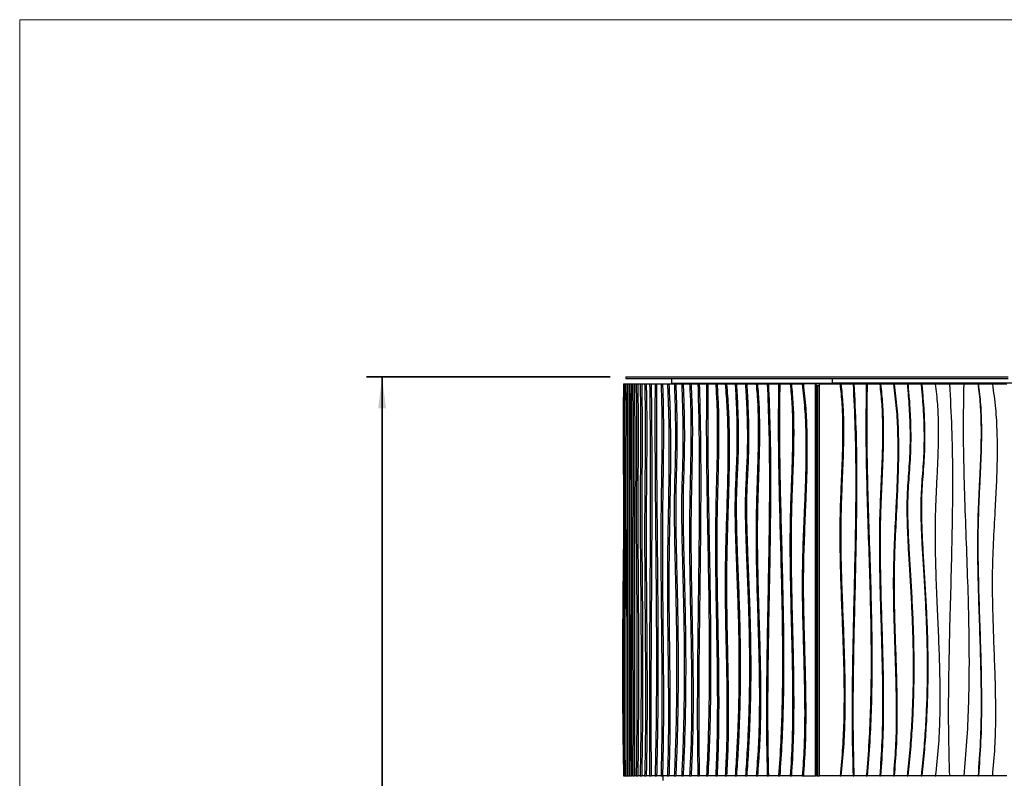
# Model space of a CAD drawing. Header units: millimetres. Extents: x 5 to 415, y 5 to 292.
# Tile 26 of 79: x 5 to 68, y 244 to 292. Entities that reach past the tile are written whole.
import ezdxf

# ---------------------------------------------------------------- set-up
doc = ezdxf.new("R2010")
doc.units = ezdxf.units.MM
doc.layers.add('CONTORNI', color=7, linetype='Continuous', lineweight=35)
doc.layers.add('TABELLA', color=7, linetype='Continuous')
doc.styles.add('SLDTEXTSTYLE0', font='TXT', dxfattribs={"width": 0.75})
doc.dimstyles.new('SLDDIMSTYLE0', dxfattribs={"dimtxt": 2.645833, "dimasz": 2, "dimexe": 0, "dimexo": 0.0625, "dimgap": 0.661458, "dimtad": 1, "dimdec": 1, "dimlfac": 10, "dimrnd": 1e-09, "dimzin": 12, "dimdsep": 46, "dimtxsty": 'SLDTEXTSTYLE0', "dimsah": 1, "dimcen": 0.09, "dimadec": 0, "dimazin": 3, "dimtfac": 1, "dimtdec": 1, "dimtofl": 0, "dimtmove": 0, "dimatfit": 3, "dimfxl": 0, "dimfrac": 2, "dimtolj": 1, "dimtzin": 12, "dimarcsym": 0})

# ---------------------------------------------------------------- blocks, each defined once
blk = doc.blocks.new('_D')
at = {"layer": 'CONTORNI', "color": 7}
for p, q in [((42.529, 269.306), (27.035, 269.306)), ((28.035, 116.156), (28.035, 269.306)), ((43.229, 116.156), (27.035, 116.156))]:
    blk.add_line(p, q, dxfattribs=at)
for points in [[(28.035, 269.306), (27.785, 267.306), (28.285, 267.306)], [(28.035, 116.156), (28.285, 118.156), (27.785, 118.156)]]:
    blk.add_solid(points, dxfattribs=at)
at = {"layer": 'CONTORNI', "color": 7, "insert": (24.624, 185.401), "char_height": 2.6458, "attachment_point": 1, "rotation": 90, "style": 'SLDTEXTSTYLE0'}
blk.add_mtext('1531,5', dxfattribs=at)

msp = doc.modelspace()

# ---------------------------------------------------------------- linework, layer by layer
at = {"color": 7, "linetype": 'Continuous', "lineweight": 25}
for p, q in [((43.529, 269.306), (43.529, 269.206)), ((43.529, 269.306), (67.829, 269.306)), ((43.529, 269.206), (67.829, 269.206)), ((46.435, 269.206), (46.435, 268.906)), ((56.656, 268.906), (56.656, 269.206)), ((43.38, 268.856), (43.394, 268.856)), ((43.394, 268.856), (43.442, 268.856)), ((43.442, 268.856), (43.524, 268.856)), ((43.524, 268.856), (43.624, 268.856)), ((43.64, 268.856), (43.624, 268.856)), ((43.64, 268.856), (43.74, 268.856)), ((43.748, 268.856), (43.74, 268.856)), ((43.748, 268.856), (43.789, 268.856)), ((43.789, 268.856), (43.889, 268.856)), ((43.889, 268.856), (43.973, 268.856)), ((43.973, 268.856), (44.072, 268.856)), ((44.072, 268.856), (44.189, 268.856)), ((44.189, 268.856), (44.288, 268.856)), ((44.288, 268.856), (44.438, 268.856)), ((44.438, 268.856), (44.537, 268.856)), ((44.537, 268.856), (44.723, 268.856)), ((44.723, 268.856), (44.822, 268.856)), ((44.822, 268.856), (45.038, 268.856)), ((45.038, 268.856), (45.136, 268.856)), ((45.136, 268.856), (45.384, 268.856)), ((45.384, 268.856), (45.481, 268.856)), ((45.481, 268.856), (45.762, 268.856)), ((45.762, 268.856), (45.858, 268.856)), ((45.858, 268.856), (46.17, 268.856)), ((46.17, 268.856), (46.265, 268.856)), ((46.265, 268.856), (46.609, 268.856)), ((46.435, 268.906), (56.656, 268.906)), ((46.609, 268.856), (46.702, 268.856)), ((46.702, 268.856), (47.077, 268.856)), ((47.077, 268.856), (47.169, 268.856)), ((47.169, 268.856), (47.579, 268.856)), ((47.579, 268.856), (47.67, 268.856)), ((47.67, 268.856), (48.105, 268.856)), ((48.105, 268.856), (48.194, 268.856)), ((48.194, 268.856), (48.658, 268.856)), ((48.658, 268.856), (48.745, 268.856)), ((48.745, 268.856), (49.238, 268.856)), ((49.238, 268.856), (49.323, 268.856)), ((49.323, 268.856), (49.844, 268.856)), ((49.844, 268.856), (49.927, 268.856)), ((49.927, 268.856), (50.475, 268.856)), ((50.475, 268.856), (50.556, 268.856)), ((50.556, 268.856), (51.129, 268.856)), ((51.129, 268.856), (51.208, 268.856)), ((51.208, 268.856), (51.815, 268.856)), ((51.815, 268.856), (51.892, 268.856)), ((51.892, 268.856), (52.516, 268.856)), ((52.516, 268.856), (52.59, 268.856)), ((52.59, 268.856), (53.238, 268.856)), ((53.238, 268.856), (53.31, 268.856)), ((53.31, 268.856), (53.981, 268.856)), ((53.981, 268.856), (54.05, 268.856)), ((54.05, 268.856), (54.743, 268.856)), ((54.743, 268.856), (54.809, 268.856)), ((55.576, 268.856), (54.809, 268.856)), ((55.576, 243.956), (55.576, 268.856)), ((55.627, 268.856), (55.576, 268.856)), ((55.83, 268.856), (55.62, 268.856)), ((55.627, 243.956), (55.627, 268.856)), ((55.627, 268.756), (55.627, 243.956)), ((55.677, 268.756), (55.627, 268.756)), ((55.677, 268.756), (55.677, 243.956)), ((55.677, 268.756), (55.702, 268.756)), ((55.702, 268.756), (55.702, 243.956)), ((55.702, 268.756), (55.83, 268.756)), ((55.83, 243.956), (55.83, 268.856)), ((55.83, 268.856), (57.142, 268.856)), ((91.322, 268.906), (56.656, 268.906)), ((57.142, 268.856), (57.199, 268.856)), ((57.199, 268.856), (57.971, 268.856)), ((57.971, 268.856), (58.025, 268.856)), ((58.025, 268.856), (58.813, 268.856)), ((58.813, 268.856), (58.864, 268.856)), ((58.864, 268.856), (59.668, 268.856)), ((59.668, 268.856), (59.715, 268.856)), ((59.715, 268.856), (60.534, 268.856)), ((60.534, 268.856), (60.578, 268.856)), ((60.578, 268.856), (61.41, 268.856)), ((61.41, 268.856), (61.451, 268.856)), ((61.451, 268.856), (62.295, 268.856)), ((62.295, 268.856), (62.333, 268.856)), ((62.333, 268.856), (63.198, 268.856)), ((63.198, 268.856), (63.232, 268.856)), ((63.232, 268.856), (64.097, 268.856)), ((64.128, 268.856), (65.002, 268.856)), ((65.029, 268.856), (65.911, 268.856)), ((65.911, 268.856), (65.934, 268.856)), ((65.934, 268.856), (66.822, 268.856)), ((66.842, 268.856), (67.735, 268.856)), ((43.38, 243.956), (43.394, 243.956)), ((43.394, 243.956), (43.442, 243.956)), ((43.442, 243.956), (43.524, 243.956)), ((43.524, 243.956), (43.624, 243.956)), ((43.624, 243.956), (43.64, 243.956)), ((43.64, 243.956), (43.74, 243.956)), ((43.74, 243.956), (43.748, 243.956)), ((43.789, 243.956), (43.748, 243.956)), ((43.789, 243.956), (43.889, 243.956)), ((43.973, 243.956), (43.889, 243.956)), ((43.973, 243.956), (44.072, 243.956)), ((44.189, 243.956), (44.072, 243.956)), ((44.189, 243.956), (44.288, 243.956)), ((44.438, 243.956), (44.288, 243.956)), ((44.438, 243.956), (44.537, 243.956)), ((44.723, 243.956), (44.537, 243.956)), ((44.723, 243.956), (44.822, 243.956)), ((45.038, 243.956), (44.822, 243.956)), ((45.038, 243.956), (45.136, 243.956)), ((45.384, 243.956), (45.136, 243.956)), ((45.384, 243.956), (45.481, 243.956)), ((45.762, 243.956), (45.481, 243.956)), ((45.762, 243.956), (45.858, 243.956)), ((46.17, 243.956), (45.858, 243.956)), ((45.876, 243.956), (45.876, 243.656)), ((46.17, 243.956), (46.265, 243.956)), ((46.609, 243.956), (46.265, 243.956)), ((46.609, 243.956), (46.702, 243.956)), ((47.077, 243.956), (46.702, 243.956)), ((47.077, 243.956), (47.169, 243.956)), ((47.579, 243.956), (47.169, 243.956)), ((47.579, 243.956), (47.67, 243.956)), ((48.105, 243.956), (47.67, 243.956)), ((48.105, 243.956), (48.194, 243.956)), ((48.658, 243.956), (48.194, 243.956)), ((48.658, 243.956), (48.745, 243.956)), ((49.238, 243.956), (48.745, 243.956)), ((49.238, 243.956), (49.323, 243.956)), ((49.844, 243.956), (49.323, 243.956)), ((49.844, 243.956), (49.927, 243.956)), ((50.475, 243.956), (49.927, 243.956)), ((50.475, 243.956), (50.556, 243.956)), ((51.129, 243.956), (50.556, 243.956)), ((51.129, 243.956), (51.208, 243.956)), ((51.815, 243.956), (51.208, 243.956)), ((51.815, 243.956), (51.892, 243.956)), ((52.516, 243.956), (51.892, 243.956)), ((52.516, 243.956), (52.59, 243.956)), ((53.238, 243.956), (52.59, 243.956)), ((53.238, 243.956), (53.31, 243.956)), ((53.981, 243.956), (53.31, 243.956)), ((53.981, 243.956), (54.05, 243.956)), ((54.743, 243.956), (54.05, 243.956)), ((54.743, 243.956), (54.809, 243.956)), ((54.809, 243.956), (55.576, 243.956)), ((55.627, 243.956), (55.576, 243.956)), ((55.677, 243.956), (55.627, 243.956)), ((55.677, 243.956), (55.702, 243.956)), ((55.702, 243.956), (55.83, 243.956)), ((57.142, 243.956), (55.83, 243.956)), ((57.142, 243.956), (57.199, 243.956)), ((57.971, 243.956), (57.199, 243.956)), ((57.971, 243.956), (58.025, 243.956)), ((58.813, 243.956), (58.025, 243.956)), ((58.813, 243.956), (58.864, 243.956)), ((59.668, 243.956), (58.864, 243.956)), ((59.668, 243.956), (59.715, 243.956)), ((60.534, 243.956), (59.715, 243.956)), ((60.534, 243.956), (60.578, 243.956)), ((61.41, 243.956), (60.578, 243.956)), ((61.41, 243.956), (61.451, 243.956)), ((62.295, 243.956), (61.451, 243.956)), ((62.295, 243.956), (62.333, 243.956)), ((63.198, 243.956), (62.333, 243.956)), ((63.198, 243.956), (63.232, 243.956)), ((64.097, 243.956), (63.232, 243.956)), ((65.002, 243.956), (64.128, 243.956)), ((65.911, 243.956), (65.029, 243.956)), ((65.911, 243.956), (65.934, 243.956)), ((66.822, 243.956), (65.934, 243.956)), ((67.735, 243.956), (66.842, 243.956))]:
    msp.add_line(p, q, dxfattribs=at)
for points, knots in [([(43.38, 268.856), (43.375, 268.552), (43.366, 267.974), (43.356, 267.148), (43.35, 266.404), (43.348, 265.731), (43.348, 265.121), (43.351, 264.564), (43.356, 263.924), (43.365, 263.204), (43.376, 262.389), (43.384, 261.482), (43.384, 260.44), (43.377, 259.239), (43.364, 257.96), (43.35, 256.597), (43.335, 255.144), (43.322, 253.595), (43.314, 251.945), (43.313, 250.325), (43.318, 248.744), (43.33, 247.214), (43.35, 245.608), (43.37, 244.516), (43.38, 243.956)], [0, 0, 0, 0, 0.0367776, 0.0698355, 0.0995807, 0.1264174, 0.1507455, 0.1729586, 0.1934435, 0.2277612, 0.2598169, 0.2918548, 0.3369819, 0.3850726, 0.4363743, 0.4910896, 0.5494043, 0.611509, 0.6776136, 0.7479588, 0.8063853, 0.8677528, 0.9322295, 1, 1, 1, 1]), ([(43.394, 268.856), (43.39, 268.552), (43.382, 267.974), (43.375, 267.148), (43.37, 266.404), (43.369, 265.731), (43.369, 265.121), (43.371, 264.564), (43.375, 263.924), (43.382, 263.204), (43.391, 262.389), (43.396, 261.482), (43.396, 260.44), (43.391, 259.239), (43.381, 257.96), (43.37, 256.597), (43.358, 255.144), (43.349, 253.595), (43.342, 251.945), (43.341, 250.325), (43.346, 248.744), (43.355, 247.214), (43.37, 245.608), (43.386, 244.516), (43.394, 243.956)], [0, 0, 0, 0, 0.0367776, 0.0698355, 0.0995807, 0.1264174, 0.1507455, 0.1729586, 0.1934435, 0.2277612, 0.2598169, 0.2918548, 0.3369819, 0.3850726, 0.4363743, 0.4910896, 0.5494043, 0.611509, 0.6776136, 0.7479588, 0.8063853, 0.8677528, 0.9322295, 1, 1, 1, 1]), ([(43.442, 268.856), (43.437, 268.423), (43.428, 267.56), (43.424, 266.257), (43.425, 264.955), (43.43, 263.654), (43.436, 262.353), (43.442, 260.803), (43.445, 259.002), (43.44, 256.952), (43.433, 254.977), (43.425, 253.074), (43.419, 251.247), (43.415, 249.42), (43.416, 247.595), (43.423, 245.77), (43.436, 244.561), (43.442, 243.956)], [0, 0, 0, 0, 0.0524314, 0.1046165, 0.1567784, 0.2090007, 0.2612785, 0.3135711, 0.3957307, 0.477948, 0.5602295, 0.6336943, 0.7070915, 0.7803746, 0.8535463, 0.9266898, 1, 1, 1, 1]), ([(43.524, 268.856), (43.521, 267.927), (43.516, 266.07), (43.514, 263.28), (43.515, 260.492), (43.518, 257.703), (43.522, 254.931), (43.525, 252.175), (43.528, 249.435), (43.528, 246.695), (43.525, 244.869), (43.524, 243.956)], [0, 0, 0, 0, 0.1120636, 0.2240162, 0.3359651, 0.4479495, 0.5599643, 0.6699835, 0.779986, 0.8899749, 1, 1, 1, 1]), ([(43.624, 268.856), (43.621, 267.927), (43.616, 266.07), (43.614, 263.28), (43.615, 260.492), (43.618, 257.703), (43.621, 254.931), (43.625, 252.175), (43.628, 249.435), (43.628, 246.695), (43.625, 244.869), (43.624, 243.956)], [0, 0, 0, 0, 0.1120636, 0.2240162, 0.3359651, 0.4479495, 0.5599643, 0.6699835, 0.779986, 0.8899749, 1, 1, 1, 1]), ([(43.64, 268.856), (43.64, 267.926), (43.64, 266.066), (43.64, 263.275), (43.639, 260.483), (43.638, 257.691), (43.637, 255.099), (43.636, 252.707), (43.636, 250.516), (43.636, 248.326), (43.638, 246.137), (43.639, 244.683), (43.64, 243.956)], [0, 0, 0, 0, 0.111934, 0.223961, 0.336079, 0.44823, 0.560338, 0.648348, 0.736281, 0.824152, 0.912022, 1, 1, 1, 1]), ([(43.74, 268.856), (43.74, 267.926), (43.74, 266.066), (43.74, 263.275), (43.739, 260.483), (43.738, 257.691), (43.737, 255.099), (43.736, 252.707), (43.736, 250.516), (43.736, 248.326), (43.738, 246.137), (43.739, 244.683), (43.74, 243.956)], [0, 0, 0, 0, 0.111934, 0.223961, 0.336079, 0.44823, 0.560338, 0.648348, 0.736281, 0.824152, 0.912022, 1, 1, 1, 1]), ([(43.789, 268.856), (43.791, 268.423), (43.794, 267.56), (43.795, 266.257), (43.795, 264.956), (43.793, 263.655), (43.791, 262.354), (43.789, 260.805), (43.788, 259.007), (43.789, 256.96), (43.791, 254.865), (43.793, 252.722), (43.794, 250.53), (43.795, 248.338), (43.794, 246.144), (43.791, 244.686), (43.789, 243.956)], [0, 0, 0, 0, 0.0524213, 0.1046218, 0.1568031, 0.2090407, 0.2613279, 0.3136209, 0.395738, 0.4778461, 0.5599849, 0.6480076, 0.7360054, 0.8239551, 0.9119005, 1, 1, 1, 1]), ([(43.889, 268.856), (43.891, 268.423), (43.894, 267.56), (43.895, 266.257), (43.895, 264.956), (43.893, 263.655), (43.891, 262.354), (43.889, 260.805), (43.888, 259.007), (43.889, 256.96), (43.891, 254.865), (43.893, 252.722), (43.894, 250.53), (43.895, 248.338), (43.894, 246.144), (43.891, 244.686), (43.889, 243.956)], [0, 0, 0, 0, 0.0524213, 0.1046218, 0.1568031, 0.2090407, 0.2613279, 0.3136209, 0.395738, 0.4778461, 0.5599849, 0.6480076, 0.7360054, 0.8239551, 0.9119005, 1, 1, 1, 1]), ([(43.973, 268.856), (43.977, 268.34), (43.987, 267.31), (43.992, 265.75), (43.993, 264.189), (43.989, 262.626), (43.984, 260.901), (43.977, 259.013), (43.972, 256.962), (43.972, 254.985), (43.976, 253.084), (43.981, 251.257), (43.985, 249.432), (43.986, 247.606), (43.983, 245.778), (43.976, 244.564), (43.973, 243.956)], [0, 0, 0, 0, 0.062695, 0.125195, 0.187748, 0.250452, 0.313296, 0.39568, 0.477991, 0.560181, 0.633534, 0.70686, 0.780132, 0.853345, 0.92657, 1, 1, 1, 1]), ([(44.072, 268.856), (44.077, 268.34), (44.087, 267.31), (44.092, 265.75), (44.092, 264.189), (44.089, 262.626), (44.084, 260.901), (44.076, 259.013), (44.071, 256.962), (44.072, 254.985), (44.076, 253.084), (44.081, 251.257), (44.085, 249.432), (44.086, 247.606), (44.083, 245.778), (44.076, 244.564), (44.072, 243.956)], [0, 0, 0, 0, 0.062695, 0.125195, 0.187748, 0.250452, 0.313296, 0.39568, 0.477991, 0.560181, 0.633534, 0.70686, 0.780132, 0.853345, 0.92657, 1, 1, 1, 1]), ([(44.189, 268.856), (44.192, 268.552), (44.198, 267.974), (44.204, 267.148), (44.208, 266.404), (44.209, 265.731), (44.209, 265.121), (44.207, 264.564), (44.204, 263.924), (44.198, 263.204), (44.191, 262.389), (44.187, 261.482), (44.187, 260.44), (44.191, 259.239), (44.199, 257.96), (44.208, 256.597), (44.217, 255.144), (44.225, 253.595), (44.231, 251.945), (44.231, 250.325), (44.228, 248.744), (44.22, 247.214), (44.208, 245.608), (44.195, 244.516), (44.189, 243.956)], [0, 0, 0, 0, 0.0367776, 0.0698355, 0.0995807, 0.1264174, 0.1507455, 0.1729586, 0.1934435, 0.2277612, 0.2598169, 0.2918548, 0.3369819, 0.3850726, 0.4363743, 0.4910896, 0.5494043, 0.611509, 0.6776136, 0.7479588, 0.8063853, 0.8677528, 0.9322295, 1, 1, 1, 1]), ([(44.288, 268.856), (44.292, 268.552), (44.298, 267.974), (44.304, 267.148), (44.307, 266.404), (44.309, 265.731), (44.309, 265.121), (44.307, 264.564), (44.303, 263.924), (44.298, 263.204), (44.291, 262.389), (44.286, 261.482), (44.286, 260.44), (44.291, 259.239), (44.298, 257.96), (44.308, 256.597), (44.317, 255.144), (44.325, 253.595), (44.33, 251.945), (44.331, 250.325), (44.327, 248.744), (44.32, 247.214), (44.307, 245.608), (44.295, 244.516), (44.288, 243.956)], [0, 0, 0, 0, 0.0367776, 0.0698355, 0.0995807, 0.1264174, 0.1507455, 0.1729586, 0.1934435, 0.2277612, 0.2598169, 0.2918548, 0.3369819, 0.3850726, 0.4363743, 0.4910896, 0.5494043, 0.611509, 0.6776136, 0.7479588, 0.8063853, 0.8677528, 0.9322295, 1, 1, 1, 1]), ([(44.438, 268.856), (44.442, 268.552), (44.45, 267.974), (44.459, 267.148), (44.464, 266.404), (44.466, 265.731), (44.465, 265.121), (44.463, 264.564), (44.459, 263.924), (44.451, 263.204), (44.441, 262.389), (44.435, 261.482), (44.435, 260.44), (44.441, 259.239), (44.452, 257.96), (44.464, 256.597), (44.477, 255.144), (44.488, 253.595), (44.495, 251.945), (44.496, 250.325), (44.491, 248.744), (44.481, 247.214), (44.464, 245.608), (44.447, 244.516), (44.438, 243.956)], [0, 0, 0, 0, 0.0367776, 0.0698355, 0.0995807, 0.1264174, 0.1507455, 0.1729586, 0.1934435, 0.2277612, 0.2598169, 0.2918548, 0.3369819, 0.3850726, 0.4363743, 0.4910896, 0.5494043, 0.611509, 0.6776136, 0.7479588, 0.8063853, 0.8677528, 0.9322295, 1, 1, 1, 1]), ([(44.537, 268.856), (44.541, 268.552), (44.549, 267.974), (44.558, 267.148), (44.563, 266.404), (44.565, 265.731), (44.564, 265.121), (44.562, 264.564), (44.558, 263.924), (44.55, 263.204), (44.54, 262.389), (44.534, 261.482), (44.534, 260.44), (44.54, 259.239), (44.551, 257.96), (44.563, 256.597), (44.576, 255.144), (44.587, 253.595), (44.594, 251.945), (44.595, 250.325), (44.59, 248.744), (44.58, 247.214), (44.563, 245.608), (44.546, 244.516), (44.537, 243.956)], [0, 0, 0, 0, 0.0367776, 0.0698355, 0.0995807, 0.1264174, 0.1507455, 0.1729586, 0.1934435, 0.2277612, 0.2598169, 0.2918548, 0.3369819, 0.3850726, 0.4363743, 0.4910896, 0.5494043, 0.611509, 0.6776136, 0.7479588, 0.8063853, 0.8677528, 0.9322295, 1, 1, 1, 1]), ([(44.723, 268.856), (44.733, 268.423), (44.752, 267.56), (44.759, 266.257), (44.757, 264.955), (44.748, 263.654), (44.736, 262.353), (44.723, 260.803), (44.718, 259.002), (44.727, 256.952), (44.742, 254.977), (44.758, 253.074), (44.771, 251.247), (44.779, 249.42), (44.776, 247.595), (44.761, 245.77), (44.736, 244.561), (44.723, 243.956)], [0, 0, 0, 0, 0.0524314, 0.1046165, 0.1567784, 0.2090007, 0.2612785, 0.3135711, 0.3957307, 0.477948, 0.5602295, 0.6336943, 0.7070915, 0.7803746, 0.8535463, 0.9266898, 1, 1, 1, 1]), ([(44.822, 268.856), (44.831, 268.423), (44.85, 267.56), (44.858, 266.257), (44.856, 264.955), (44.847, 263.654), (44.834, 262.353), (44.821, 260.803), (44.817, 259.002), (44.825, 256.952), (44.84, 254.977), (44.856, 253.074), (44.87, 251.247), (44.877, 249.42), (44.875, 247.595), (44.86, 245.77), (44.834, 244.561), (44.822, 243.956)], [0, 0, 0, 0, 0.0524314, 0.1046165, 0.1567784, 0.2090007, 0.2612785, 0.3135711, 0.3957307, 0.477948, 0.5602295, 0.6336943, 0.7070915, 0.7803746, 0.8535463, 0.9266898, 1, 1, 1, 1]), ([(45.038, 268.856), (45.049, 267.927), (45.073, 266.07), (45.082, 263.28), (45.079, 260.492), (45.066, 257.703), (45.049, 254.931), (45.032, 252.175), (45.022, 249.435), (45.02, 246.695), (45.032, 244.869), (45.038, 243.956)], [0, 0, 0, 0, 0.112064, 0.224016, 0.335965, 0.447949, 0.559964, 0.669984, 0.779986, 0.889975, 1, 1, 1, 1]), ([(45.136, 268.856), (45.147, 267.927), (45.17, 266.07), (45.18, 263.28), (45.176, 260.492), (45.163, 257.703), (45.146, 254.931), (45.13, 252.175), (45.119, 249.435), (45.118, 246.695), (45.13, 244.869), (45.136, 243.956)], [0, 0, 0, 0, 0.112064, 0.224016, 0.335965, 0.447949, 0.559964, 0.669984, 0.779986, 0.889975, 1, 1, 1, 1]), ([(45.384, 268.856), (45.38, 267.926), (45.372, 266.066), (45.385, 263.275), (45.407, 260.483), (45.434, 257.691), (45.457, 255.099), (45.47, 252.707), (45.473, 250.516), (45.462, 248.326), (45.436, 246.137), (45.401, 244.683), (45.384, 243.956)], [0, 0, 0, 0, 0.111934, 0.223961, 0.336079, 0.44823, 0.560338, 0.648348, 0.736281, 0.824152, 0.912022, 1, 1, 1, 1]), ([(45.481, 268.856), (45.477, 267.926), (45.469, 266.066), (45.482, 263.275), (45.504, 260.483), (45.531, 257.691), (45.554, 255.099), (45.567, 252.707), (45.57, 250.516), (45.559, 248.326), (45.533, 246.137), (45.498, 244.683), (45.481, 243.956)], [0, 0, 0, 0, 0.111934, 0.223961, 0.336079, 0.44823, 0.560338, 0.648348, 0.736281, 0.824152, 0.912022, 1, 1, 1, 1]), ([(45.762, 268.856), (45.777, 268.423), (45.807, 267.56), (45.82, 266.257), (45.818, 264.956), (45.803, 263.655), (45.784, 262.354), (45.761, 260.805), (45.75, 259.007), (45.756, 256.96), (45.773, 254.865), (45.796, 252.722), (45.815, 250.53), (45.822, 248.338), (45.811, 246.144), (45.778, 244.686), (45.762, 243.956)], [0, 0, 0, 0, 0.052421, 0.104622, 0.156803, 0.209041, 0.261328, 0.313621, 0.395738, 0.477846, 0.559985, 0.648008, 0.736005, 0.823955, 0.9119, 1, 1, 1, 1]), ([(45.858, 268.856), (45.873, 268.423), (45.903, 267.56), (45.916, 266.257), (45.914, 264.956), (45.899, 263.655), (45.88, 262.354), (45.857, 260.805), (45.846, 259.007), (45.852, 256.96), (45.869, 254.865), (45.891, 252.722), (45.911, 250.53), (45.918, 248.338), (45.907, 246.144), (45.874, 244.686), (45.858, 243.956)], [0, 0, 0, 0, 0.0524213, 0.1046218, 0.1568031, 0.2090407, 0.2613279, 0.3136209, 0.395738, 0.4778461, 0.5599849, 0.6480076, 0.7360054, 0.8239551, 0.9119005, 1, 1, 1, 1]), ([(46.17, 268.856), (46.194, 268.34), (46.241, 267.31), (46.268, 265.75), (46.271, 264.189), (46.255, 262.626), (46.226, 260.901), (46.191, 259.013), (46.165, 256.962), (46.169, 254.985), (46.188, 253.084), (46.212, 251.257), (46.231, 249.432), (46.237, 247.606), (46.224, 245.778), (46.188, 244.564), (46.17, 243.956)], [0, 0, 0, 0, 0.062695, 0.125195, 0.187748, 0.250452, 0.313296, 0.39568, 0.477991, 0.560181, 0.633534, 0.70686, 0.780132, 0.853345, 0.92657, 1, 1, 1, 1]), ([(46.265, 268.856), (46.289, 268.34), (46.336, 267.31), (46.363, 265.75), (46.366, 264.189), (46.35, 262.626), (46.321, 260.901), (46.286, 259.013), (46.26, 256.962), (46.264, 254.985), (46.283, 253.084), (46.306, 251.257), (46.326, 249.432), (46.332, 247.606), (46.319, 245.778), (46.283, 244.564), (46.265, 243.956)], [0, 0, 0, 0, 0.062695, 0.125195, 0.187748, 0.250452, 0.313296, 0.39568, 0.477991, 0.560181, 0.633534, 0.70686, 0.780132, 0.853345, 0.92657, 1, 1, 1, 1]), ([(46.609, 268.856), (46.62, 268.552), (46.641, 267.974), (46.662, 267.148), (46.675, 266.404), (46.68, 265.731), (46.679, 265.121), (46.674, 264.564), (46.662, 263.924), (46.642, 263.204), (46.617, 262.389), (46.6, 261.482), (46.601, 260.44), (46.617, 259.239), (46.644, 257.96), (46.676, 256.597), (46.709, 255.144), (46.737, 253.595), (46.756, 251.945), (46.758, 250.325), (46.746, 248.744), (46.719, 247.214), (46.676, 245.608), (46.631, 244.516), (46.609, 243.956)], [0, 0, 0, 0, 0.0367776, 0.0698355, 0.0995807, 0.1264174, 0.1507455, 0.1729586, 0.1934435, 0.2277612, 0.2598169, 0.2918548, 0.3369819, 0.3850726, 0.4363743, 0.4910896, 0.5494043, 0.611509, 0.6776136, 0.7479588, 0.8063853, 0.8677528, 0.9322295, 1, 1, 1, 1]), ([(46.702, 268.856), (46.713, 268.552), (46.734, 267.974), (46.755, 267.148), (46.768, 266.404), (46.774, 265.731), (46.773, 265.121), (46.767, 264.564), (46.755, 263.924), (46.735, 263.204), (46.711, 262.389), (46.694, 261.482), (46.694, 260.44), (46.71, 259.239), (46.737, 257.96), (46.77, 256.597), (46.803, 255.144), (46.831, 253.595), (46.849, 251.945), (46.852, 250.325), (46.839, 248.744), (46.812, 247.214), (46.769, 245.608), (46.725, 244.516), (46.702, 243.956)], [0, 0, 0, 0, 0.0367776, 0.0698355, 0.0995807, 0.1264174, 0.1507455, 0.1729586, 0.1934435, 0.2277612, 0.2598169, 0.2918548, 0.3369819, 0.3850726, 0.4363743, 0.4910896, 0.5494043, 0.611509, 0.6776136, 0.7479588, 0.8063853, 0.8677528, 0.9322295, 1, 1, 1, 1]), ([(47.077, 268.856), (47.089, 268.552), (47.112, 267.974), (47.135, 267.148), (47.149, 266.404), (47.155, 265.731), (47.154, 265.121), (47.148, 264.564), (47.135, 263.924), (47.113, 263.204), (47.086, 262.389), (47.067, 261.482), (47.068, 260.44), (47.085, 259.239), (47.115, 257.96), (47.151, 256.597), (47.187, 255.144), (47.218, 253.595), (47.238, 251.945), (47.241, 250.325), (47.227, 248.744), (47.198, 247.214), (47.15, 245.608), (47.102, 244.516), (47.077, 243.956)], [0, 0, 0, 0, 0.0367776, 0.0698355, 0.0995807, 0.1264174, 0.1507455, 0.1729586, 0.1934435, 0.2277612, 0.2598169, 0.2918548, 0.3369819, 0.3850726, 0.4363743, 0.4910896, 0.5494043, 0.611509, 0.6776136, 0.7479588, 0.8063853, 0.8677528, 0.9322295, 1, 1, 1, 1]), ([(47.169, 268.856), (47.181, 268.552), (47.204, 267.974), (47.227, 267.148), (47.241, 266.404), (47.247, 265.731), (47.246, 265.121), (47.24, 264.564), (47.227, 263.924), (47.205, 263.204), (47.178, 262.389), (47.16, 261.482), (47.16, 260.44), (47.178, 259.239), (47.207, 257.96), (47.243, 256.597), (47.279, 255.144), (47.31, 253.595), (47.33, 251.945), (47.333, 250.325), (47.319, 248.744), (47.29, 247.214), (47.242, 245.608), (47.194, 244.516), (47.169, 243.956)], [0, 0, 0, 0, 0.036778, 0.069835, 0.099581, 0.126417, 0.150745, 0.172959, 0.193444, 0.227761, 0.259817, 0.291855, 0.336982, 0.385073, 0.436374, 0.49109, 0.549404, 0.611509, 0.677614, 0.747959, 0.806385, 0.867753, 0.93223, 1, 1, 1, 1]), ([(47.579, 268.856), (47.602, 268.423), (47.648, 267.56), (47.667, 266.257), (47.662, 264.955), (47.639, 263.654), (47.61, 262.353), (47.578, 260.803), (47.567, 259.002), (47.587, 256.952), (47.624, 254.977), (47.663, 253.074), (47.695, 251.247), (47.714, 249.42), (47.707, 247.595), (47.671, 245.77), (47.61, 244.561), (47.579, 243.956)], [0, 0, 0, 0, 0.0524314, 0.1046165, 0.1567784, 0.2090007, 0.2612785, 0.3135711, 0.3957307, 0.477948, 0.5602295, 0.6336943, 0.7070915, 0.7803746, 0.8535463, 0.9266898, 1, 1, 1, 1]), ([(47.67, 268.856), (47.693, 268.423), (47.738, 267.56), (47.757, 266.257), (47.752, 264.955), (47.73, 263.654), (47.7, 262.353), (47.668, 260.803), (47.658, 259.002), (47.678, 256.952), (47.714, 254.977), (47.754, 253.074), (47.786, 251.247), (47.804, 249.42), (47.798, 247.595), (47.762, 245.77), (47.7, 244.561), (47.67, 243.956)], [0, 0, 0, 0, 0.0524314, 0.1046165, 0.1567784, 0.2090007, 0.2612785, 0.3135711, 0.3957307, 0.477948, 0.5602295, 0.6336943, 0.7070915, 0.7803746, 0.8535463, 0.9266898, 1, 1, 1, 1]), ([(48.105, 268.856), (48.13, 267.927), (48.18, 266.07), (48.2, 263.28), (48.193, 260.492), (48.165, 257.703), (48.128, 254.931), (48.093, 252.175), (48.07, 249.435), (48.066, 246.695), (48.092, 244.869), (48.105, 243.956)], [0, 0, 0, 0, 0.112064, 0.224016, 0.335965, 0.447949, 0.559964, 0.669984, 0.779986, 0.889975, 1, 1, 1, 1]), ([(48.194, 268.856), (48.219, 267.927), (48.269, 266.07), (48.289, 263.28), (48.282, 260.492), (48.254, 257.703), (48.217, 254.931), (48.182, 252.175), (48.159, 249.435), (48.155, 246.695), (48.181, 244.869), (48.194, 243.956)], [0, 0, 0, 0, 0.112064, 0.224016, 0.335965, 0.447949, 0.559964, 0.669984, 0.779986, 0.889975, 1, 1, 1, 1]), ([(48.658, 268.856), (48.65, 267.926), (48.634, 266.066), (48.659, 263.275), (48.704, 260.483), (48.757, 257.691), (48.802, 255.099), (48.828, 252.707), (48.833, 250.516), (48.811, 248.326), (48.76, 246.137), (48.692, 244.683), (48.658, 243.956)], [0, 0, 0, 0, 0.111934, 0.223961, 0.336079, 0.44823, 0.560338, 0.648348, 0.736281, 0.824152, 0.912022, 1, 1, 1, 1]), ([(48.745, 268.856), (48.737, 267.926), (48.721, 266.066), (48.747, 263.275), (48.791, 260.483), (48.845, 257.691), (48.889, 255.099), (48.915, 252.707), (48.92, 250.516), (48.899, 248.326), (48.848, 246.137), (48.779, 244.683), (48.745, 243.956)], [0, 0, 0, 0, 0.111934, 0.223961, 0.336079, 0.44823, 0.560338, 0.648348, 0.736281, 0.824152, 0.912022, 1, 1, 1, 1]), ([(49.238, 268.856), (49.266, 268.423), (49.321, 267.56), (49.345, 266.257), (49.341, 264.956), (49.314, 263.655), (49.278, 262.354), (49.237, 260.805), (49.217, 259.007), (49.228, 256.96), (49.259, 254.865), (49.3, 252.722), (49.336, 250.53), (49.348, 248.338), (49.328, 246.144), (49.268, 244.686), (49.238, 243.956)], [0, 0, 0, 0, 0.052421, 0.104622, 0.156803, 0.209041, 0.261328, 0.313621, 0.395738, 0.477846, 0.559985, 0.648008, 0.736005, 0.823955, 0.9119, 1, 1, 1, 1]), ([(49.323, 268.856), (49.351, 268.423), (49.406, 267.56), (49.43, 266.257), (49.426, 264.956), (49.399, 263.655), (49.364, 262.354), (49.323, 260.805), (49.302, 259.007), (49.313, 256.96), (49.345, 254.865), (49.385, 252.722), (49.421, 250.53), (49.433, 248.338), (49.413, 246.144), (49.353, 244.686), (49.323, 243.956)], [0, 0, 0, 0, 0.052421, 0.104622, 0.156803, 0.209041, 0.261328, 0.313621, 0.395738, 0.477846, 0.559985, 0.648008, 0.736005, 0.823955, 0.9119, 1, 1, 1, 1]), ([(49.844, 268.856), (49.885, 268.34), (49.967, 267.31), (50.013, 265.75), (50.019, 264.189), (49.991, 262.626), (49.941, 260.901), (49.88, 259.013), (49.835, 256.962), (49.842, 254.985), (49.875, 253.084), (49.916, 251.257), (49.95, 249.432), (49.96, 247.606), (49.938, 245.778), (49.875, 244.564), (49.844, 243.956)], [0, 0, 0, 0, 0.062695, 0.125195, 0.187748, 0.250452, 0.313296, 0.39568, 0.477991, 0.560181, 0.633534, 0.70686, 0.780132, 0.853345, 0.92657, 1, 1, 1, 1]), ([(49.927, 268.856), (49.968, 268.34), (50.05, 267.31), (50.096, 265.75), (50.102, 264.189), (50.074, 262.626), (50.024, 260.901), (49.963, 259.013), (49.918, 256.962), (49.925, 254.985), (49.958, 253.084), (49.999, 251.257), (50.033, 249.432), (50.043, 247.606), (50.021, 245.778), (49.958, 244.564), (49.927, 243.956)], [0, 0, 0, 0, 0.062695, 0.125195, 0.187748, 0.250452, 0.313296, 0.39568, 0.477991, 0.560181, 0.633534, 0.70686, 0.780132, 0.853345, 0.92657, 1, 1, 1, 1]), ([(50.475, 268.856), (50.493, 268.552), (50.527, 267.974), (50.562, 267.148), (50.584, 266.404), (50.592, 265.731), (50.591, 265.121), (50.581, 264.564), (50.562, 263.924), (50.529, 263.204), (50.489, 262.389), (50.461, 261.482), (50.461, 260.44), (50.488, 259.239), (50.532, 257.96), (50.586, 256.597), (50.64, 255.144), (50.687, 253.595), (50.717, 251.945), (50.721, 250.325), (50.701, 248.744), (50.656, 247.214), (50.585, 245.608), (50.512, 244.516), (50.475, 243.956)], [0, 0, 0, 0, 0.036778, 0.069835, 0.099581, 0.126417, 0.150745, 0.172959, 0.193444, 0.227761, 0.259817, 0.291855, 0.336982, 0.385073, 0.436374, 0.49109, 0.549404, 0.611509, 0.677614, 0.747959, 0.806385, 0.867753, 0.93223, 1, 1, 1, 1]), ([(50.556, 268.856), (50.574, 268.552), (50.608, 267.974), (50.643, 267.148), (50.665, 266.404), (50.674, 265.731), (50.672, 265.121), (50.663, 264.564), (50.643, 263.924), (50.61, 263.204), (50.57, 262.389), (50.542, 261.482), (50.543, 260.44), (50.569, 259.239), (50.613, 257.96), (50.667, 256.597), (50.721, 255.144), (50.768, 253.595), (50.798, 251.945), (50.803, 250.325), (50.782, 248.744), (50.737, 247.214), (50.666, 245.608), (50.593, 244.516), (50.556, 243.956)], [0, 0, 0, 0, 0.0367776, 0.0698355, 0.0995807, 0.1264174, 0.1507455, 0.1729586, 0.1934435, 0.2277612, 0.2598169, 0.2918548, 0.3369819, 0.3850726, 0.4363743, 0.4910896, 0.5494043, 0.611509, 0.6776136, 0.7479588, 0.8063853, 0.8677528, 0.9322295, 1, 1, 1, 1]), ([(51.129, 268.856), (51.148, 268.552), (51.185, 267.974), (51.222, 267.148), (51.244, 266.404), (51.253, 265.731), (51.252, 265.121), (51.242, 264.564), (51.221, 263.924), (51.187, 263.204), (51.144, 262.389), (51.115, 261.482), (51.116, 260.44), (51.143, 259.239), (51.19, 257.96), (51.246, 256.597), (51.303, 255.144), (51.352, 253.595), (51.384, 251.945), (51.389, 250.325), (51.367, 248.744), (51.32, 247.214), (51.245, 245.608), (51.169, 244.516), (51.129, 243.956)], [0, 0, 0, 0, 0.036778, 0.069835, 0.099581, 0.126417, 0.150745, 0.172959, 0.193444, 0.227761, 0.259817, 0.291855, 0.336982, 0.385073, 0.436374, 0.49109, 0.549404, 0.611509, 0.677614, 0.747959, 0.806385, 0.867753, 0.93223, 1, 1, 1, 1]), ([(51.208, 268.856), (51.227, 268.552), (51.264, 267.974), (51.3, 267.148), (51.323, 266.404), (51.332, 265.731), (51.331, 265.121), (51.321, 264.564), (51.3, 263.924), (51.266, 263.204), (51.223, 262.389), (51.194, 261.482), (51.195, 260.44), (51.222, 259.239), (51.269, 257.96), (51.325, 256.597), (51.382, 255.144), (51.431, 253.595), (51.463, 251.945), (51.468, 250.325), (51.446, 248.744), (51.399, 247.214), (51.324, 245.608), (51.248, 244.516), (51.208, 243.956)], [0, 0, 0, 0, 0.036778, 0.069835, 0.099581, 0.126417, 0.150745, 0.172959, 0.193444, 0.227761, 0.259817, 0.291855, 0.336982, 0.385073, 0.436374, 0.49109, 0.549404, 0.611509, 0.677614, 0.747959, 0.806385, 0.867753, 0.93223, 1, 1, 1, 1]), ([(51.815, 268.856), (51.85, 268.423), (51.919, 267.56), (51.948, 266.257), (51.941, 264.955), (51.906, 263.654), (51.861, 262.353), (51.813, 260.803), (51.796, 259.002), (51.827, 256.952), (51.883, 254.977), (51.942, 253.074), (51.992, 251.247), (52.019, 249.42), (52.009, 247.595), (51.954, 245.77), (51.862, 244.561), (51.815, 243.956)], [0, 0, 0, 0, 0.0524314, 0.1046165, 0.1567784, 0.2090007, 0.2612785, 0.3135711, 0.3957307, 0.477948, 0.5602295, 0.6336943, 0.7070915, 0.7803746, 0.8535463, 0.9266898, 1, 1, 1, 1]), ([(51.892, 268.856), (51.926, 268.423), (51.996, 267.56), (52.025, 266.257), (52.017, 264.955), (51.982, 263.654), (51.938, 262.353), (51.889, 260.803), (51.873, 259.002), (51.904, 256.952), (51.959, 254.977), (52.019, 253.074), (52.068, 251.247), (52.096, 249.42), (52.086, 247.595), (52.031, 245.77), (51.938, 244.561), (51.892, 243.956)], [0, 0, 0, 0, 0.0524314, 0.1046165, 0.1567784, 0.2090007, 0.2612785, 0.3135711, 0.3957307, 0.477948, 0.5602295, 0.6336943, 0.7070915, 0.7803746, 0.8535463, 0.9266898, 1, 1, 1, 1]), ([(52.516, 268.856), (52.553, 267.927), (52.627, 266.07), (52.656, 263.28), (52.646, 260.492), (52.604, 257.703), (52.55, 254.931), (52.498, 252.175), (52.465, 249.435), (52.459, 246.695), (52.497, 244.869), (52.516, 243.956)], [0, 0, 0, 0, 0.1120636, 0.2240162, 0.3359651, 0.4479495, 0.5599643, 0.6699835, 0.779986, 0.8899749, 1, 1, 1, 1]), ([(52.59, 268.856), (52.627, 267.927), (52.701, 266.07), (52.73, 263.28), (52.72, 260.492), (52.678, 257.703), (52.624, 254.931), (52.572, 252.175), (52.539, 249.435), (52.533, 246.695), (52.571, 244.869), (52.59, 243.956)], [0, 0, 0, 0, 0.1120636, 0.2240162, 0.3359651, 0.4479495, 0.5599643, 0.6699835, 0.779986, 0.8899749, 1, 1, 1, 1]), ([(53.238, 268.856), (53.227, 267.926), (53.204, 266.066), (53.24, 263.275), (53.304, 260.483), (53.38, 257.691), (53.443, 255.099), (53.481, 252.707), (53.488, 250.516), (53.457, 248.326), (53.384, 246.137), (53.287, 244.683), (53.238, 243.956)], [0, 0, 0, 0, 0.111934, 0.223961, 0.336079, 0.44823, 0.560338, 0.648348, 0.736281, 0.824152, 0.912022, 1, 1, 1, 1]), ([(53.31, 268.856), (53.298, 267.926), (53.275, 266.066), (53.312, 263.275), (53.375, 260.483), (53.452, 257.691), (53.515, 255.099), (53.552, 252.707), (53.559, 250.516), (53.528, 248.326), (53.456, 246.137), (53.359, 244.683), (53.31, 243.956)], [0, 0, 0, 0, 0.111934, 0.223961, 0.336079, 0.44823, 0.560338, 0.648348, 0.736281, 0.824152, 0.912022, 1, 1, 1, 1]), ([(53.981, 268.856), (54.019, 268.423), (54.096, 267.56), (54.13, 266.257), (54.124, 264.956), (54.087, 263.655), (54.037, 262.354), (53.98, 260.805), (53.951, 259.007), (53.967, 256.96), (54.011, 254.865), (54.067, 252.722), (54.117, 250.53), (54.134, 248.338), (54.106, 246.144), (54.023, 244.686), (53.981, 243.956)], [0, 0, 0, 0, 0.0524213, 0.1046218, 0.1568031, 0.2090407, 0.2613279, 0.3136209, 0.395738, 0.4778461, 0.5599849, 0.6480076, 0.7360054, 0.8239551, 0.9119005, 1, 1, 1, 1]), ([(54.05, 268.856), (54.088, 268.423), (54.165, 267.56), (54.199, 266.257), (54.193, 264.956), (54.156, 263.655), (54.106, 262.354), (54.049, 260.805), (54.02, 259.007), (54.036, 256.96), (54.08, 254.865), (54.136, 252.722), (54.185, 250.53), (54.203, 248.338), (54.175, 246.144), (54.092, 244.686), (54.05, 243.956)], [0, 0, 0, 0, 0.052421, 0.104622, 0.156803, 0.209041, 0.261328, 0.313621, 0.395738, 0.477846, 0.559985, 0.648008, 0.736005, 0.823955, 0.9119, 1, 1, 1, 1]), ([(54.743, 268.856), (54.799, 268.34), (54.91, 267.31), (54.972, 265.75), (54.98, 264.189), (54.943, 262.626), (54.875, 260.901), (54.791, 259.013), (54.731, 256.962), (54.74, 254.985), (54.786, 253.084), (54.84, 251.257), (54.886, 249.432), (54.901, 247.606), (54.87, 245.778), (54.785, 244.564), (54.743, 243.956)], [0, 0, 0, 0, 0.062695, 0.125195, 0.187748, 0.250452, 0.313296, 0.39568, 0.477991, 0.560181, 0.633534, 0.70686, 0.780132, 0.853345, 0.92657, 1, 1, 1, 1]), ([(54.809, 268.856), (54.865, 268.34), (54.976, 267.31), (55.038, 265.75), (55.046, 264.189), (55.009, 262.626), (54.941, 260.901), (54.858, 259.013), (54.797, 256.962), (54.807, 254.985), (54.852, 253.084), (54.907, 251.257), (54.953, 249.432), (54.967, 247.606), (54.936, 245.778), (54.851, 244.564), (54.809, 243.956)], [0, 0, 0, 0, 0.062695, 0.125195, 0.187748, 0.250452, 0.313296, 0.39568, 0.477991, 0.560181, 0.633534, 0.70686, 0.780132, 0.853345, 0.92657, 1, 1, 1, 1]), ([(57.142, 268.856), (57.186, 268.423), (57.275, 267.56), (57.312, 266.257), (57.302, 264.955), (57.258, 263.654), (57.201, 262.353), (57.139, 260.803), (57.119, 259.002), (57.158, 256.952), (57.228, 254.977), (57.304, 253.074), (57.367, 251.247), (57.402, 249.42), (57.389, 247.595), (57.32, 245.77), (57.201, 244.561), (57.142, 243.956)], [0, 0, 0, 0, 0.0524314, 0.1046165, 0.1567784, 0.2090007, 0.2612785, 0.3135711, 0.3957307, 0.477948, 0.5602295, 0.6336943, 0.7070915, 0.7803746, 0.8535463, 0.9266898, 1, 1, 1, 1]), ([(57.199, 268.856), (57.244, 268.423), (57.332, 267.56), (57.369, 266.257), (57.359, 264.955), (57.315, 263.654), (57.258, 262.353), (57.196, 260.803), (57.176, 259.002), (57.215, 256.952), (57.285, 254.977), (57.362, 253.074), (57.424, 251.247), (57.459, 249.42), (57.447, 247.595), (57.377, 245.77), (57.259, 244.561), (57.199, 243.956)], [0, 0, 0, 0, 0.052431, 0.104616, 0.156778, 0.209001, 0.261279, 0.313571, 0.395731, 0.477948, 0.56023, 0.633694, 0.707091, 0.780375, 0.853546, 0.92669, 1, 1, 1, 1]), ([(57.971, 268.856), (58.017, 267.927), (58.109, 266.07), (58.146, 263.28), (58.133, 260.492), (58.081, 257.703), (58.014, 254.931), (57.948, 252.175), (57.906, 249.435), (57.899, 246.695), (57.947, 244.869), (57.971, 243.956)], [0, 0, 0, 0, 0.1120636, 0.2240162, 0.3359651, 0.4479495, 0.5599643, 0.6699835, 0.779986, 0.8899749, 1, 1, 1, 1]), ([(58.025, 268.856), (58.071, 267.927), (58.163, 266.07), (58.2, 263.28), (58.187, 260.492), (58.135, 257.703), (58.068, 254.931), (58.003, 252.175), (57.961, 249.435), (57.953, 246.695), (58.001, 244.869), (58.025, 243.956)], [0, 0, 0, 0, 0.112064, 0.224016, 0.335965, 0.447949, 0.559964, 0.669984, 0.779986, 0.889975, 1, 1, 1, 1]), ([(58.813, 268.856), (58.799, 267.926), (58.77, 266.066), (58.815, 263.275), (58.893, 260.483), (58.987, 257.691), (59.065, 255.099), (59.111, 252.707), (59.12, 250.516), (59.082, 248.326), (58.993, 246.137), (58.873, 244.683), (58.813, 243.956)], [0, 0, 0, 0, 0.111934, 0.223961, 0.336079, 0.44823, 0.560338, 0.648348, 0.736281, 0.824152, 0.912022, 1, 1, 1, 1]), ([(58.864, 268.856), (58.85, 267.926), (58.821, 266.066), (58.866, 263.275), (58.944, 260.483), (59.038, 257.691), (59.116, 255.099), (59.162, 252.707), (59.171, 250.516), (59.133, 248.326), (59.044, 246.137), (58.924, 244.683), (58.864, 243.956)], [0, 0, 0, 0, 0.111934, 0.223961, 0.336079, 0.44823, 0.560338, 0.648348, 0.736281, 0.824152, 0.912022, 1, 1, 1, 1]), ([(59.668, 268.856), (59.714, 268.423), (59.807, 267.56), (59.848, 266.257), (59.841, 264.956), (59.796, 263.655), (59.736, 262.354), (59.667, 260.805), (59.632, 259.007), (59.651, 256.96), (59.704, 254.865), (59.772, 252.722), (59.832, 250.53), (59.853, 248.338), (59.82, 246.144), (59.718, 244.686), (59.668, 243.956)], [0, 0, 0, 0, 0.052421, 0.104622, 0.156803, 0.209041, 0.261328, 0.313621, 0.395738, 0.477846, 0.559985, 0.648008, 0.736005, 0.823955, 0.9119, 1, 1, 1, 1]), ([(59.715, 268.856), (59.762, 268.423), (59.855, 267.56), (59.896, 266.257), (59.888, 264.956), (59.844, 263.655), (59.784, 262.354), (59.714, 260.805), (59.68, 259.007), (59.698, 256.96), (59.751, 254.865), (59.82, 252.722), (59.88, 250.53), (59.901, 248.338), (59.867, 246.144), (59.766, 244.686), (59.715, 243.956)], [0, 0, 0, 0, 0.052421, 0.104622, 0.156803, 0.209041, 0.261328, 0.313621, 0.395738, 0.477846, 0.559985, 0.648008, 0.736005, 0.823955, 0.9119, 1, 1, 1, 1]), ([(60.534, 268.856), (60.6, 268.34), (60.733, 267.31), (60.808, 265.75), (60.817, 264.189), (60.772, 262.626), (60.691, 260.901), (60.592, 259.013), (60.52, 256.962), (60.531, 254.985), (60.585, 253.084), (60.65, 251.257), (60.705, 249.432), (60.722, 247.606), (60.686, 245.778), (60.584, 244.564), (60.534, 243.956)], [0, 0, 0, 0, 0.062695, 0.125195, 0.187748, 0.250452, 0.313296, 0.39568, 0.477991, 0.560181, 0.633534, 0.70686, 0.780132, 0.853345, 0.92657, 1, 1, 1, 1]), ([(60.578, 268.856), (60.645, 268.34), (60.778, 267.31), (60.852, 265.75), (60.861, 264.189), (60.817, 262.626), (60.736, 260.901), (60.636, 259.013), (60.564, 256.962), (60.575, 254.985), (60.629, 253.084), (60.695, 251.257), (60.75, 249.432), (60.767, 247.606), (60.73, 245.778), (60.629, 244.564), (60.578, 243.956)], [0, 0, 0, 0, 0.062695, 0.125195, 0.187748, 0.250452, 0.313296, 0.39568, 0.477991, 0.560181, 0.633534, 0.70686, 0.780132, 0.853345, 0.92657, 1, 1, 1, 1]), ([(61.41, 268.856), (61.438, 268.552), (61.492, 267.974), (61.547, 267.148), (61.58, 266.404), (61.594, 265.731), (61.592, 265.121), (61.577, 264.564), (61.546, 263.924), (61.495, 263.204), (61.432, 262.389), (61.389, 261.482), (61.39, 260.44), (61.431, 259.239), (61.5, 257.96), (61.584, 256.597), (61.668, 255.144), (61.741, 253.595), (61.788, 251.945), (61.795, 250.325), (61.763, 248.744), (61.694, 247.214), (61.582, 245.608), (61.468, 244.516), (61.41, 243.956)], [0, 0, 0, 0, 0.036778, 0.069835, 0.099581, 0.126417, 0.150745, 0.172959, 0.193444, 0.227761, 0.259817, 0.291855, 0.336982, 0.385073, 0.436374, 0.49109, 0.549404, 0.611509, 0.677614, 0.747959, 0.806385, 0.867753, 0.93223, 1, 1, 1, 1]), ([(61.451, 268.856), (61.479, 268.552), (61.533, 267.974), (61.588, 267.148), (61.621, 266.404), (61.635, 265.731), (61.633, 265.121), (61.618, 264.564), (61.587, 263.924), (61.536, 263.204), (61.473, 262.389), (61.43, 261.482), (61.431, 260.44), (61.472, 259.239), (61.541, 257.96), (61.625, 256.597), (61.71, 255.144), (61.782, 253.595), (61.829, 251.945), (61.836, 250.325), (61.804, 248.744), (61.735, 247.214), (61.623, 245.608), (61.509, 244.516), (61.451, 243.956)], [0, 0, 0, 0, 0.036778, 0.069835, 0.099581, 0.126417, 0.150745, 0.172959, 0.193444, 0.227761, 0.259817, 0.291855, 0.336982, 0.385073, 0.436374, 0.49109, 0.549404, 0.611509, 0.677614, 0.747959, 0.806385, 0.867753, 0.93223, 1, 1, 1, 1]), ([(62.295, 268.856), (62.324, 268.552), (62.379, 267.974), (62.434, 267.148), (62.468, 266.404), (62.482, 265.731), (62.48, 265.121), (62.465, 264.564), (62.434, 263.924), (62.382, 263.204), (62.318, 262.389), (62.273, 261.482), (62.275, 260.44), (62.316, 259.239), (62.387, 257.96), (62.472, 256.597), (62.558, 255.144), (62.631, 253.595), (62.679, 251.945), (62.687, 250.325), (62.654, 248.744), (62.583, 247.214), (62.47, 245.608), (62.355, 244.516), (62.295, 243.956)], [0, 0, 0, 0, 0.036778, 0.069835, 0.099581, 0.126417, 0.150745, 0.172959, 0.193444, 0.227761, 0.259817, 0.291855, 0.336982, 0.385073, 0.436374, 0.49109, 0.549404, 0.611509, 0.677614, 0.747959, 0.806385, 0.867753, 0.93223, 1, 1, 1, 1]), ([(62.333, 268.856), (62.362, 268.552), (62.416, 267.974), (62.472, 267.148), (62.506, 266.404), (62.52, 265.731), (62.518, 265.121), (62.502, 264.564), (62.471, 263.924), (62.419, 263.204), (62.355, 262.389), (62.311, 261.482), (62.312, 260.44), (62.354, 259.239), (62.424, 257.96), (62.509, 256.597), (62.595, 255.144), (62.669, 253.595), (62.717, 251.945), (62.724, 250.325), (62.691, 248.744), (62.621, 247.214), (62.508, 245.608), (62.392, 244.516), (62.333, 243.956)], [0, 0, 0, 0, 0.036778, 0.069835, 0.099581, 0.126417, 0.150745, 0.172959, 0.193444, 0.227761, 0.259817, 0.291855, 0.336982, 0.385073, 0.436374, 0.49109, 0.549404, 0.611509, 0.677614, 0.747959, 0.806385, 0.867753, 0.93223, 1, 1, 1, 1]), ([(63.198, 268.856), (63.248, 268.423), (63.35, 267.56), (63.392, 266.257), (63.381, 264.955), (63.33, 263.654), (63.265, 262.353), (63.194, 260.803), (63.17, 259.002), (63.216, 256.952), (63.296, 254.977), (63.384, 253.074), (63.455, 251.247), (63.496, 249.42), (63.481, 247.595), (63.401, 245.77), (63.266, 244.561), (63.198, 243.956)], [0, 0, 0, 0, 0.0524314, 0.1046165, 0.1567784, 0.2090007, 0.2612785, 0.3135711, 0.3957307, 0.477948, 0.5602295, 0.6336943, 0.7070915, 0.7803746, 0.8535463, 0.9266898, 1, 1, 1, 1]), ([(64.097, 268.856), (64.149, 267.927), (64.254, 266.07), (64.295, 263.28), (64.281, 260.492), (64.222, 257.703), (64.146, 254.931), (64.072, 252.175), (64.024, 249.435), (64.016, 246.695), (64.07, 244.869), (64.097, 243.956)], [0, 0, 0, 0, 0.1120636, 0.2240162, 0.3359651, 0.4479495, 0.5599643, 0.6699835, 0.779986, 0.8899749, 1, 1, 1, 1]), ([(65.002, 268.856), (64.986, 267.926), (64.954, 266.066), (65.005, 263.275), (65.092, 260.483), (65.197, 257.691), (65.285, 255.099), (65.335, 252.707), (65.345, 250.516), (65.303, 248.326), (65.203, 246.137), (65.069, 244.683), (65.002, 243.956)], [0, 0, 0, 0, 0.111934, 0.223961, 0.336079, 0.44823, 0.560338, 0.648348, 0.736281, 0.824152, 0.912022, 1, 1, 1, 1]), ([(65.911, 268.856), (65.962, 268.423), (66.065, 267.56), (66.11, 266.257), (66.102, 264.956), (66.053, 263.655), (65.986, 262.354), (65.909, 260.805), (65.871, 259.007), (65.892, 256.96), (65.95, 254.865), (66.026, 252.722), (66.092, 250.53), (66.116, 248.338), (66.079, 246.144), (65.967, 244.686), (65.911, 243.956)], [0, 0, 0, 0, 0.052421, 0.104622, 0.156803, 0.209041, 0.261328, 0.313621, 0.395738, 0.477846, 0.559985, 0.648008, 0.736005, 0.823955, 0.9119, 1, 1, 1, 1]), ([(65.934, 268.856), (65.985, 268.423), (66.088, 267.56), (66.134, 266.257), (66.125, 264.956), (66.076, 263.655), (66.009, 262.354), (65.933, 260.805), (65.894, 259.007), (65.915, 256.96), (65.974, 254.865), (66.05, 252.722), (66.116, 250.53), (66.139, 248.338), (66.102, 246.144), (65.99, 244.686), (65.934, 243.956)], [0, 0, 0, 0, 0.052421, 0.104622, 0.156803, 0.209041, 0.261328, 0.313621, 0.395738, 0.477846, 0.559985, 0.648008, 0.736005, 0.823955, 0.9119, 1, 1, 1, 1]), ([(66.822, 268.856), (66.895, 268.34), (67.04, 267.31), (67.122, 265.75), (67.131, 264.189), (67.083, 262.626), (66.994, 260.901), (66.885, 259.013), (66.806, 256.962), (66.819, 254.985), (66.878, 253.084), (66.949, 251.257), (67.01, 249.432), (67.028, 247.606), (66.988, 245.778), (66.877, 244.564), (66.822, 243.956)], [0, 0, 0, 0, 0.062695, 0.125195, 0.187748, 0.250452, 0.313296, 0.39568, 0.477991, 0.560181, 0.633534, 0.70686, 0.780132, 0.853345, 0.92657, 1, 1, 1, 1]), ([(54.043, 256.803), (54.04, 256.744), (54.033, 256.619), (54.026, 256.494), (54.023, 256.428)], [0, 0, 0, 0, 0.469751, 1, 1, 1, 1])]:
    msp.add_open_spline(points, degree=3, knots=knots, dxfattribs=at)
at = {"layer": 'TABELLA', "color": 5, "linetype": 'Continuous', "lineweight": 18}
for p, q in [((414.98, 292), (5, 292)), ((5, 292), (5, 5))]:
    msp.add_line(p, q, dxfattribs=at)

# ---------------------------------------------------------------- dimensions: what is measured, and where the dimension line sits
at = {"layer": 'CONTORNI', "color": 7}
dim = msp.add_linear_dim(base=(28.035, 269.306), p1=(44.229, 116.156), p2=(43.529, 269.306), angle=90, dimstyle='SLDDIMSTYLE0', dxfattribs=at)
dim.commit()
dim.dimension.update_dxf_attribs({"geometry": '_D', "text_midpoint": (28.035, 190.776), "dimtype": 160})

doc.saveas('drawing.dxf')
